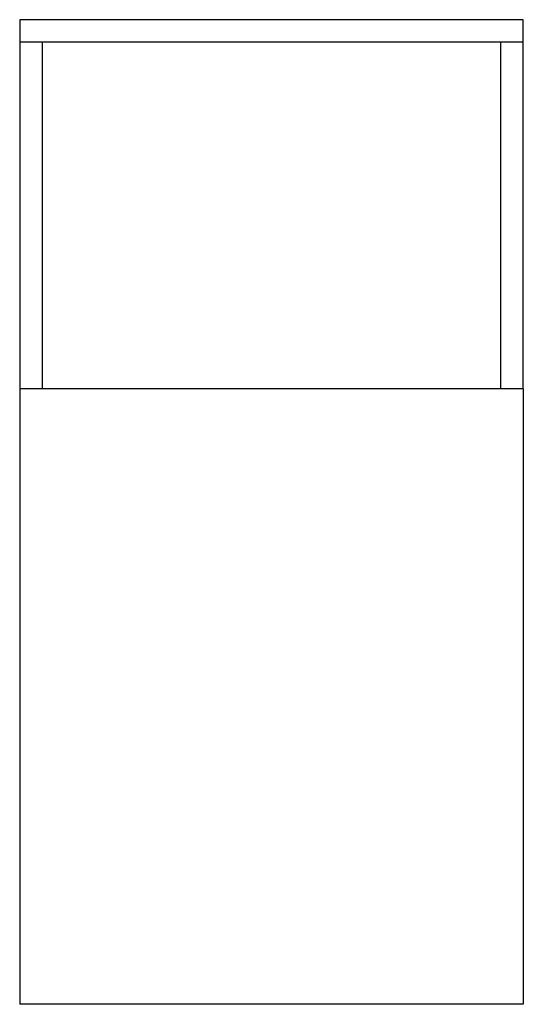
# Model space of a CAD drawing. Header units: metres. Extents: x 1521.396 to 1521.846, y 719.054 to 719.934.
import ezdxf

# ---------------------------------------------------------------- set-up
doc = ezdxf.new("R2010")
doc.units = ezdxf.units.M
doc.layers.add('SANINDUSA', color=3, linetype='Continuous')

msp = doc.modelspace()

# ---------------------------------------------------------------- linework, layer by layer
at = {"layer": 'SANINDUSA'}
for p, q in [((1521.84648, 719.93435), (1521.39648, 719.93435)), ((1521.39648, 719.93435), (1521.39648, 719.91435)), ((1521.84648, 719.91435), (1521.84648, 719.93435)), ((1521.41648, 719.91435), (1521.39648, 719.91435)), ((1521.39648, 719.91435), (1521.39648, 719.60435)), ((1521.41648, 719.91435), (1521.41648, 719.60435)), ((1521.82648, 719.91435), (1521.41648, 719.91435)), ((1521.84648, 719.91435), (1521.82648, 719.91435)), ((1521.82648, 719.60435), (1521.82648, 719.91435)), ((1521.84648, 719.60435), (1521.84648, 719.91435)), ((1521.84648, 719.60435), (1521.39648, 719.60435)), ((1521.39648, 719.60435), (1521.39648, 719.05435)), ((1521.84648, 719.60435), (1521.84648, 719.05435)), ((1521.84648, 719.05435), (1521.39648, 719.05435))]:
    msp.add_line(p, q, dxfattribs=at)

doc.saveas('drawing.dxf')
